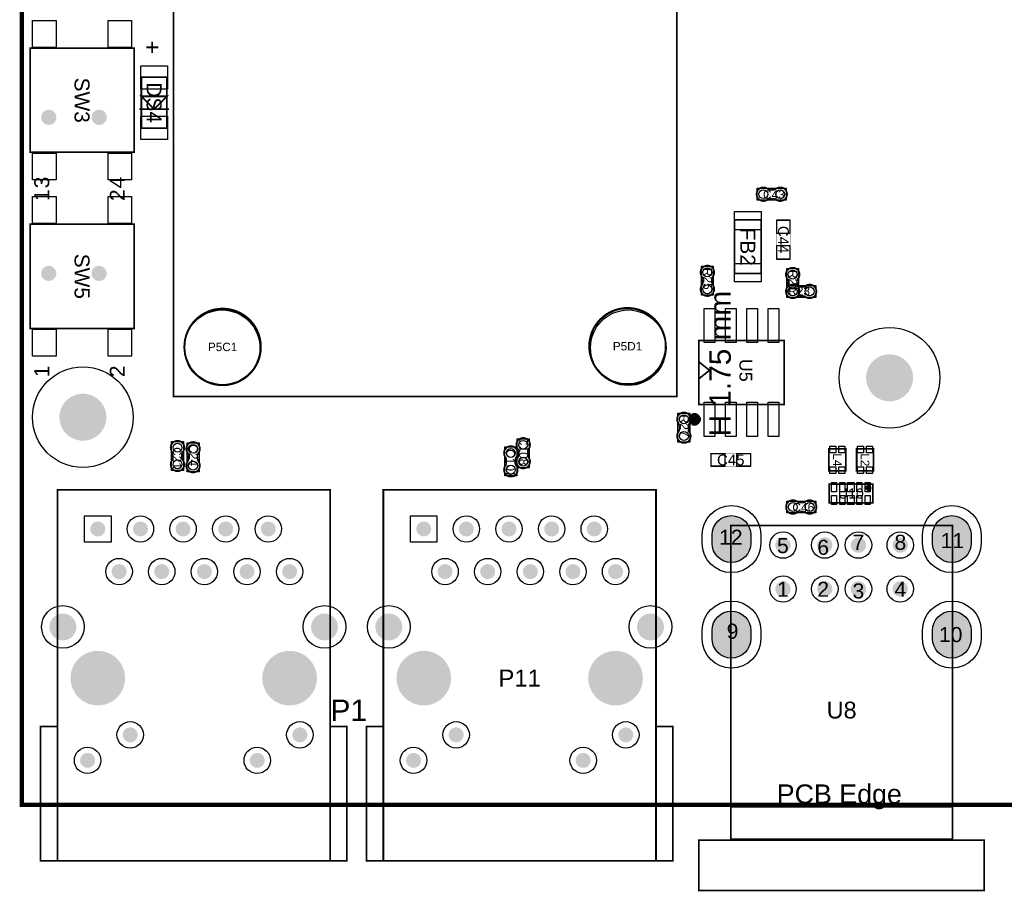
# Model space of a CAD drawing. Extents: x 0 to 140, y -5 to 98.
# Tile 1 of 6: x 0 to 59, y -5 to 47. Entities that reach past the tile are written whole.
import ezdxf
from ezdxf.enums import TextEntityAlignment as Align

# ---------------------------------------------------------------- set-up
doc = ezdxf.new("R2010")
doc.units = 0
doc.header["$MEASUREMENT"] = 0
for name, color, linetype in [('ASSEMBLY_OUTLINES_TOP', 102, 'CONTINUOUS'), ('ASSEMBLY_REF_DES_TOP', 10, 'CONTINUOUS'), ('BOARD_OUTLINE', 10, 'CONTINUOUS'), ('MOUNTING_HOLE_PADS_LAYER_5', 140, 'CONTINUOUS'), ('MOUNTING_HOLES_LAYER_TOP', 42, 'CONTINUOUS'), ('PART_HOLES_LAYER_TOP', 30, 'CONTINUOUS'), ('PART_PADS_LAYER_TOP', 140, 'CONTINUOUS'), ('PART_PADS_SMD_TOP', 140, 'CONTINUOUS')]:
    doc.layers.add(name, color=color, linetype=linetype)
doc.styles.add('ARIAL', font='arial.ttf')
doc.styles.add('VERIBEST_GERBER_0', font='arial.ttf')

msp = doc.modelspace()

# ---------------------------------------------------------------- hatches: boundary and pattern name
at = {"layer": 'PART_HOLES_LAYER_TOP'}
for points in [[(43.4371, 16.0866), (43.4371, 15.5866, -1), (41.1371, 15.5866), (41.1371, 16.0866, -1)], [(56.5689, 16.0866), (56.5689, 15.5866, -1), (54.2689, 15.5866), (54.2689, 16.0866, -1)], [(43.4371, 10.397), (43.4371, 9.897, -1), (41.1371, 9.897), (41.1371, 10.397, -1)], [(56.5689, 10.397), (56.5689, 9.897, -1), (54.2689, 9.897), (54.2689, 10.397, -1)]]:
    msp.add_hatch(color=256, dxfattribs=at).paths.add_polyline_path(points, flags=0)

# ---------------------------------------------------------------- linework, layer by layer
at = {"layer": 'ASSEMBLY_OUTLINES_TOP'}
for points, const_width in [([(9.038, 24.340978), (9.038, 80.440978), (39.038, 80.440978), (39.038, 24.340978)], 0.1), ([(0.490036, 38.893058), (0.490036, 45.093058), (6.690036, 45.093058), (6.690036, 38.893058)], 0.1), ([(7.123, 40.319), (7.123, 43.367), (8.647, 43.367), (8.647, 40.319)], 0.1016), ([(7.885, 41.462), (7.123, 42.224), (8.647, 42.224)], 0.1016), ([(0.49, 28.397), (0.49, 34.597), (6.69, 34.597), (6.69, 28.397)], 0.1), ([(42.465, 31.661), (42.465, 34.861), (44.065, 34.861), (44.065, 31.661)], 0.1), ([(44.9766, 32.484088), (44.9766, 34.885912), (45.7894, 34.885912), (45.7894, 32.484088)], 0.0254), ([(40.344, 23.863), (40.344, 27.673), (45.424, 27.673), (45.424, 23.863)], 0.1016), ([(48.099129, 19.911014), (48.099129, 21.210986), (49.099126, 21.210986), (49.099126, 19.911014)], 0.1016), ([(49.750129, 19.911014), (49.750129, 21.210986), (50.750126, 21.210986), (50.750126, 19.911014)], 0.1016), ([(41.046088, 20.1486), (41.046088, 20.9614), (43.447912, 20.9614), (43.447912, 20.1486)], 0.0254), ([(2.12, -3.339022), (2.12, 18.780978), (18.37, 18.780978), (18.37, -3.339022)], 0.102), ([(21.543001, -3.339022), (21.543001, 18.780978), (37.793001, 18.780978), (37.793001, -3.339022)], 0.102), ([(48.104, 18.003), (48.104, 19.103), (50.704, 19.103), (50.704, 18.003)], 0.1), ([(42.249, -2.045), (42.249, 16.6494), (55.457, 16.6494), (55.457, -2.045)], 0.1016), ([(1.12, -3.339022), (1.12, 4.660978), (2.12, 4.660978), (2.12, -3.339022)], 0.102), ([(18.37, -3.339022), (18.37, 4.660978), (19.37, 4.660978), (19.37, -3.339022)], 0.102), ([(20.543001, -3.339022), (20.543001, 4.660978), (21.543001, 4.660978), (21.543001, -3.339022)], 0.102), ([(37.793001, -3.339022), (37.793001, 4.660978), (38.793001, 4.660978), (38.793001, -3.339022)], 0.102), ([(40.353, -5.103), (40.353, -2.103), (57.353, -2.103), (57.353, -5.103)], 0.1)]:
    msp.add_lwpolyline(points, close=True, dxfattribs=dict(at, const_width=const_width))
for points, const_width in [([(6.996, 41.462), (8.774, 41.462)], 0.1016), ([(40.344, 25.387), (40.979, 25.895), (40.344, 26.403)], 0.1016), ([(40.09, 22.593), (40.09, 23.355)], 0.254), ([(40.471, 22.974), (39.709, 22.974)], 0.254), ([(39.836, 22.72), (40.344, 23.228)], 0.254), ([(40.344, 22.72), (39.836, 23.228)], 0.254), ([(42.249, -0.1146), (55.457, -0.1146)], 0.1016)]:
    msp.add_lwpolyline(points, dxfattribs=dict(at, const_width=const_width))
at = {"layer": 'ASSEMBLY_OUTLINES_TOP', "const_width": 0.1016}
for points in [[(44.590654, 36.121744), (44.811126, 36.121744), (44.811634, 36.121236, -0.088782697), (44.96759, 36.052656), (44.96632, 36.053672, 1.875349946), (44.967082, 36.72855), (44.966828, 36.728804, -0.088801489), (44.810872, 36.660224), (44.810364, 36.659716), (44.589892, 36.659716), (44.58532, 36.661494, -0.081091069), (44.438762, 36.714326, 2.020315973), (44.438508, 36.067896), (44.43927, 36.067134, -0.081091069), (44.585828, 36.119966)], [(41.122256, 31.127654), (41.122256, 31.348126), (41.122764, 31.348634, -0.088782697), (41.191344, 31.50459), (41.190328, 31.50332, 1.875349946), (40.51545, 31.504082), (40.515196, 31.503828, -0.088801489), (40.583776, 31.347872), (40.584284, 31.347364), (40.584284, 31.126892), (40.582506, 31.12232, -0.081091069), (40.529674, 30.975762, 2.020315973), (41.176104, 30.975508), (41.176866, 30.97627, -0.081091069), (41.124034, 31.122828)], [(46.206987, 31.002448), (46.206987, 31.22292), (46.207495, 31.223428, -0.088782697), (46.276075, 31.379384), (46.275059, 31.378114, 1.875349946), (45.600181, 31.378876), (45.599927, 31.378622, -0.088801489), (45.668507, 31.222666), (45.669015, 31.222158), (45.669015, 31.001686), (45.667237, 30.997114, -0.081091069), (45.614405, 30.850556, 2.020315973), (46.260835, 30.850302), (46.261597, 30.851064, -0.081091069), (46.208765, 30.997622)], [(46.544077, 30.86805), (46.323605, 30.86805), (46.323097, 30.868558, -0.088782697), (46.167141, 30.937138), (46.168411, 30.936122, 1.875349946), (46.167649, 30.261244), (46.167903, 30.26099, -0.088801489), (46.323859, 30.32957), (46.324367, 30.330078), (46.544839, 30.330078), (46.549411, 30.3283, -0.081091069), (46.695969, 30.275468, 2.020315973), (46.696223, 30.921898), (46.695461, 30.92266, -0.081091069), (46.548903, 30.869828)], [(39.723256, 22.373654), (39.723256, 22.594126), (39.723764, 22.594634, -0.088782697), (39.792344, 22.75059), (39.791328, 22.74932, 1.875349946), (39.11645, 22.750082), (39.116196, 22.749828, -0.088801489), (39.184776, 22.593872), (39.185284, 22.593364), (39.185284, 22.372892), (39.183506, 22.36832, -0.081091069), (39.130674, 22.221762, 2.020315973), (39.777104, 22.221508), (39.777866, 22.22227, -0.081091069), (39.725034, 22.368828)], [(9.008744, 20.891346), (9.008744, 20.670874), (9.008236, 20.670366, -0.088782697), (8.939656, 20.51441), (8.940672, 20.51568, 1.875349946), (9.61555, 20.514918), (9.615804, 20.515172, -0.088801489), (9.547224, 20.671128), (9.546716, 20.671636), (9.546716, 20.892108), (9.548494, 20.89668, -0.081091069), (9.601326, 21.043238, 2.020315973), (8.954896, 21.043492), (8.954134, 21.04273, -0.081091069), (9.006966, 20.896172)], [(30.148256, 20.854654), (30.148256, 21.075126), (30.148764, 21.075634, -0.088782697), (30.217344, 21.23159), (30.216328, 21.23032, 1.875349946), (29.54145, 21.231082), (29.541196, 21.230828, -0.088801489), (29.609776, 21.074872), (29.610284, 21.074364), (29.610284, 20.853892), (29.608506, 20.84932, -0.081091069), (29.555674, 20.702762, 2.020315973), (30.202104, 20.702508), (30.202866, 20.70327, -0.081091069), (30.150034, 20.849828)], [(10.475256, 20.614654), (10.475256, 20.835126), (10.475764, 20.835634, -0.088782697), (10.544344, 20.99159), (10.543328, 20.99032, 1.875349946), (9.86845, 20.991082), (9.868196, 20.990828, -0.088801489), (9.936776, 20.834872), (9.937284, 20.834364), (9.937284, 20.613892), (9.935506, 20.60932, -0.081091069), (9.882674, 20.462762, 2.020315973), (10.529104, 20.462508), (10.529866, 20.46327, -0.081091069), (10.477034, 20.609828)], [(28.871744, 20.571346), (28.871744, 20.350874), (28.871236, 20.350366, -0.088782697), (28.802656, 20.19441), (28.803672, 20.19568, 1.875349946), (29.47855, 20.194918), (29.478804, 20.195172, -0.088801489), (29.410224, 20.351128), (29.409716, 20.351636), (29.409716, 20.572108), (29.411494, 20.57668, -0.081091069), (29.464326, 20.723238, 2.020315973), (28.817896, 20.723492), (28.817134, 20.72273, -0.081091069), (28.869966, 20.576172)], [(46.344654, 17.478744), (46.565126, 17.478744), (46.565634, 17.478236, -0.088782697), (46.72159, 17.409656), (46.72032, 17.410672, 1.875349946), (46.721082, 18.08555), (46.720828, 18.085804, -0.088801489), (46.564872, 18.017224), (46.564364, 18.016716), (46.343892, 18.016716), (46.33932, 18.018494, -0.081091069), (46.192762, 18.071326, 2.020315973), (46.192508, 17.424896), (46.19327, 17.424134, -0.081091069), (46.339828, 17.476966)]]:
    msp.add_lwpolyline(points, format="xyb", dxfattribs=at)
at = {"layer": 'ASSEMBLY_OUTLINES_TOP'}
for points in [[(43.8284, 36.0364), (43.8284, 36.7476), (45.5556, 36.7476), (45.5556, 36.0364)], [(40.4964, 30.3654), (40.4964, 32.0926), (41.2076, 32.0926), (41.2076, 30.3654)], [(45.581131, 30.240194), (45.581131, 31.967394), (46.292331, 31.967394), (46.292331, 30.240194)], [(45.579131, 30.242194), (45.579131, 30.953394), (47.306331, 30.953394), (47.306331, 30.242194)], [(39.0974, 21.6114), (39.0974, 23.3386), (39.8086, 23.3386), (39.8086, 21.6114)], [(29.5224, 20.0924), (29.5224, 21.8196), (30.2336, 21.8196), (30.2336, 20.0924)], [(8.9234, 19.9264), (8.9234, 21.6536), (9.6346, 21.6536), (9.6346, 19.9264)], [(9.8494, 19.8524), (9.8494, 21.5796), (10.5606, 21.5796), (10.5606, 19.8524)], [(28.7864, 19.6064), (28.7864, 21.3336), (29.4976, 21.3336), (29.4976, 19.6064)], [(45.5824, 17.3934), (45.5824, 18.1046), (47.3096, 18.1046), (47.3096, 17.3934)]]:
    msp.add_lwpolyline(points, close=True, dxfattribs=at)
for points in [[(44.589892, 36.659716), (44.58532, 36.661494)], [(44.810872, 36.660224), (44.810364, 36.659716)], [(44.967082, 36.72855), (44.966828, 36.728804)], [(44.438508, 36.067896), (44.43927, 36.067134)], [(44.585828, 36.119966), (44.590654, 36.121744)], [(44.811126, 36.121744), (44.811634, 36.121236)], [(40.51545, 31.504082), (40.515196, 31.503828)], [(40.584284, 31.126892), (40.582506, 31.12232)], [(40.583776, 31.347872), (40.584284, 31.347364)], [(41.122256, 31.348126), (41.122764, 31.348634)], [(41.124034, 31.122828), (41.122256, 31.127654)], [(45.600181, 31.378876), (45.599927, 31.378622)], [(45.668507, 31.222666), (45.669015, 31.222158)], [(46.206987, 31.22292), (46.207495, 31.223428)], [(41.176104, 30.975508), (41.176866, 30.97627)], [(45.669015, 31.001686), (45.667237, 30.997114)], [(46.208765, 30.997622), (46.206987, 31.002448)], [(46.260835, 30.850302), (46.261597, 30.851064)], [(46.323605, 30.86805), (46.323097, 30.868558)], [(46.548903, 30.869828), (46.544077, 30.86805)], [(46.696223, 30.921898), (46.695461, 30.92266)], [(46.167649, 30.261244), (46.167903, 30.26099)], [(46.323859, 30.32957), (46.324367, 30.330078)], [(46.544839, 30.330078), (46.549411, 30.3283)], [(39.11645, 22.750082), (39.116196, 22.749828)], [(39.185284, 22.372892), (39.183506, 22.36832)], [(39.184776, 22.593872), (39.185284, 22.593364)], [(39.723256, 22.594126), (39.723764, 22.594634)], [(39.725034, 22.368828), (39.723256, 22.373654)], [(39.777104, 22.221508), (39.777866, 22.22227)], [(29.54145, 21.231082), (29.541196, 21.230828)], [(8.954896, 21.043492), (8.954134, 21.04273)], [(9.006966, 20.896172), (9.008744, 20.891346)], [(9.008744, 20.670874), (9.008236, 20.670366)], [(9.546716, 20.892108), (9.548494, 20.89668)], [(9.547224, 20.671128), (9.546716, 20.671636)], [(9.86845, 20.991082), (9.868196, 20.990828)], [(9.937284, 20.613892), (9.935506, 20.60932)], [(9.936776, 20.834872), (9.937284, 20.834364)], [(10.475256, 20.835126), (10.475764, 20.835634)], [(10.477034, 20.609828), (10.475256, 20.614654)], [(28.817896, 20.723492), (28.817134, 20.72273)], [(28.869966, 20.576172), (28.871744, 20.571346)], [(29.409716, 20.572108), (29.411494, 20.57668)], [(29.610284, 20.853892), (29.608506, 20.84932)], [(29.609776, 21.074872), (29.610284, 21.074364)], [(30.148256, 21.075126), (30.148764, 21.075634)], [(30.150034, 20.849828), (30.148256, 20.854654)], [(30.202104, 20.702508), (30.202866, 20.70327)], [(9.61555, 20.514918), (9.615804, 20.515172)], [(10.529104, 20.462508), (10.529866, 20.46327)], [(28.871744, 20.350874), (28.871236, 20.350366)], [(29.410224, 20.351128), (29.409716, 20.351636)], [(29.47855, 20.194918), (29.478804, 20.195172)], [(46.343892, 18.016716), (46.33932, 18.018494)], [(46.564872, 18.017224), (46.564364, 18.016716)], [(46.721082, 18.08555), (46.720828, 18.085804)], [(46.192508, 17.424896), (46.19327, 17.424134)], [(46.339828, 17.476966), (46.344654, 17.478744)], [(46.565126, 17.478744), (46.565634, 17.478236)]]:
    msp.add_lwpolyline(points, dxfattribs=at)
for points, const_width in [([(9.681, 27.29, -1), (14.253, 27.29, -1)], 0.1016), ([(33.807, 27.331, -1), (38.379, 27.331, -1)], 0.1016), ([(50.3655, 18.887, -1), (50.5445, 18.887, -1)], 0.179)]:
    msp.add_lwpolyline(points, format="xyb", close=True, dxfattribs=dict(at, const_width=const_width))
at = {"layer": 'BOARD_OUTLINE', "const_width": 0.25}
msp.add_lwpolyline([(0, 0), (0, 92), (139, 92), (139, 0)], close=True, dxfattribs=at)
at = {"layer": 'MOUNTING_HOLE_PADS_LAYER_5'}
for centre in [(51.709992, 25.449992), (3.641, 23.101)]:
    msp.add_circle(centre, 3, dxfattribs=at)
at = {"layer": 'MOUNTING_HOLES_LAYER_TOP'}
for points, const_width in [([(1.387008, 40.971978, -1), (1.837008, 40.971978, -1)], 0.45), ([(4.387008, 40.971978, -1), (4.837008, 40.971978, -1)], 0.45), ([(1.379, 31.673, -1), (1.829, 31.673, -1)], 0.45), ([(4.379, 31.673, -1), (4.829, 31.673, -1)], 0.45), ([(51.009992, 25.449992, -1), (52.409992, 25.449992, -1)], 1.4), ([(2.941, 23.101, -1), (4.341, 23.101, -1)], 1.4), ([(3.7172, 7.550978, -1), (5.3428, 7.550978, -1)], 1.6256), ([(15.1472, 7.550978, -1), (16.7728, 7.550978, -1)], 1.6256), ([(23.140201, 7.550978, -1), (24.765801, 7.550978, -1)], 1.6256), ([(34.570201, 7.550978, -1), (36.195801, 7.550978, -1)], 1.6256)]:
    msp.add_lwpolyline(points, format="xyb", close=True, dxfattribs=dict(at, const_width=const_width))
at = {"layer": 'PART_HOLES_LAYER_TOP'}
for points in [[(43.4371, 16.0866), (43.4371, 15.5866, -1), (41.1371, 15.5866), (41.1371, 16.0866, -1)], [(56.5689, 16.0866), (56.5689, 15.5866, -1), (54.2689, 15.5866), (54.2689, 16.0866, -1)], [(43.4371, 10.397), (43.4371, 9.897, -1), (41.1371, 9.897), (41.1371, 10.397, -1)], [(56.5689, 10.397), (56.5689, 9.897, -1), (54.2689, 9.897), (54.2689, 10.397, -1)]]:
    msp.add_lwpolyline(points, format="xyb", close=True, dxfattribs=at)
for points, const_width in [([(4.30775, 16.440978, -1), (4.75225, 16.440978, -1)], 0.4445), ([(6.84775, 16.440978, -1), (7.29225, 16.440978, -1)], 0.4445), ([(9.38775, 16.440978, -1), (9.83225, 16.440978, -1)], 0.4445), ([(11.92775, 16.440978, -1), (12.37225, 16.440978, -1)], 0.4445), ([(14.46775, 16.440978, -1), (14.91225, 16.440978, -1)], 0.4445), ([(23.730751, 16.440978, -1), (24.175251, 16.440978, -1)], 0.4445), ([(26.270751, 16.440978, -1), (26.715251, 16.440978, -1)], 0.4445), ([(28.810751, 16.440978, -1), (29.255251, 16.440978, -1)], 0.4445), ([(31.350751, 16.440978, -1), (31.795251, 16.440978, -1)], 0.4445), ([(33.890751, 16.440978, -1), (34.335251, 16.440978, -1)], 0.4445), ([(45.1319, 15.481, -1), (45.5891, 15.481, -1)], 0.4572), ([(47.6211, 15.481, -1), (48.0783, 15.481, -1)], 0.4572), ([(49.6277, 15.481, -1), (50.0849, 15.481, -1)], 0.4572), ([(52.1169, 15.481, -1), (52.5741, 15.481, -1)], 0.4572), ([(5.57775, 13.900978, -1), (6.02225, 13.900978, -1)], 0.4445), ([(8.11775, 13.900978, -1), (8.56225, 13.900978, -1)], 0.4445), ([(10.65775, 13.900978, -1), (11.10225, 13.900978, -1)], 0.4445), ([(13.19775, 13.900978, -1), (13.64225, 13.900978, -1)], 0.4445), ([(15.73775, 13.900978, -1), (16.18225, 13.900978, -1)], 0.4445), ([(25.000751, 13.900978, -1), (25.445251, 13.900978, -1)], 0.4445), ([(27.540751, 13.900978, -1), (27.985251, 13.900978, -1)], 0.4445), ([(30.080751, 13.900978, -1), (30.525251, 13.900978, -1)], 0.4445), ([(32.620751, 13.900978, -1), (33.065251, 13.900978, -1)], 0.4445), ([(35.160751, 13.900978, -1), (35.605251, 13.900978, -1)], 0.4445), ([(45.1319, 12.8648, -1), (45.5891, 12.8648, -1)], 0.4572), ([(47.6211, 12.8648, -1), (48.0783, 12.8648, -1)], 0.4572), ([(49.6277, 12.8648, -1), (50.0849, 12.8648, -1)], 0.4572), ([(52.1169, 12.8648, -1), (52.5741, 12.8648, -1)], 0.4572), ([(2.04995, 10.600978, -1), (2.85005, 10.600978, -1)], 0.8001), ([(17.63995, 10.600978, -1), (18.44005, 10.600978, -1)], 0.8001), ([(21.472951, 10.600978, -1), (22.273051, 10.600978, -1)], 0.8001), ([(37.062951, 10.600978, -1), (37.863051, 10.600978, -1)], 0.8001), ([(6.23775, 4.170978, -1), (6.68225, 4.170978, -1)], 0.4445), ([(16.34775, 4.170978, -1), (16.79225, 4.170978, -1)], 0.4445), ([(25.660751, 4.170978, -1), (26.105251, 4.170978, -1)], 0.4445), ([(35.770751, 4.170978, -1), (36.215251, 4.170978, -1)], 0.4445), ([(3.69775, 2.650978, -1), (4.14225, 2.650978, -1)], 0.4445), ([(13.80775, 2.650978, -1), (14.25225, 2.650978, -1)], 0.4445), ([(23.120751, 2.650978, -1), (23.565251, 2.650978, -1)], 0.4445), ([(33.230751, 2.650978, -1), (33.675251, 2.650978, -1)], 0.4445)]:
    msp.add_lwpolyline(points, format="xyb", close=True, dxfattribs=dict(at, const_width=const_width))
at = {"layer": 'PART_PADS_LAYER_TOP'}
for points in [[(44.0371, 16.0866), (44.0371, 15.5866, -1), (40.5371, 15.5866), (40.5371, 16.0866, -1)], [(57.1689, 16.0866), (57.1689, 15.5866, -1), (53.6689, 15.5866), (53.6689, 16.0866, -1)], [(44.0371, 10.397), (44.0371, 9.897, -1), (40.5371, 9.897), (40.5371, 10.397, -1)], [(57.1689, 10.397), (57.1689, 9.897, -1), (53.6689, 9.897), (53.6689, 10.397, -1)]]:
    msp.add_lwpolyline(points, format="xyb", close=True, dxfattribs=at)
for points in [[(3.7426, 15.653578), (3.7426, 17.228378), (5.3174, 17.228378), (5.3174, 15.653578)], [(23.165601, 15.653578), (23.165601, 17.228378), (24.740401, 17.228378), (24.740401, 15.653578)]]:
    msp.add_lwpolyline(points, close=True, dxfattribs=at)
for centre, radius in [((7.07, 16.440978), 0.7874), ((9.61, 16.440978), 0.7874), ((12.15, 16.440978), 0.7874), ((14.69, 16.440978), 0.7874), ((26.493001, 16.440978), 0.7874), ((29.033001, 16.440978), 0.7874), ((31.573001, 16.440978), 0.7874), ((34.113001, 16.440978), 0.7874), ((45.3605, 15.481), 0.7874), ((47.8497, 15.481), 0.7874), ((49.8563, 15.481), 0.7874), ((52.3455, 15.481), 0.7874), ((5.8, 13.900978), 0.7874), ((8.34, 13.900978), 0.7874), ((10.88, 13.900978), 0.7874), ((13.42, 13.900978), 0.7874), ((15.96, 13.900978), 0.7874), ((25.223001, 13.900978), 0.7874), ((27.763001, 13.900978), 0.7874), ((30.303001, 13.900978), 0.7874), ((32.843001, 13.900978), 0.7874), ((35.383001, 13.900978), 0.7874), ((45.3605, 12.8648), 0.7874), ((47.8497, 12.8648), 0.7874), ((49.8563, 12.8648), 0.7874), ((52.3455, 12.8648), 0.7874), ((2.45, 10.600978), 1.27), ((18.04, 10.600978), 1.27), ((21.873001, 10.600978), 1.27), ((37.463001, 10.600978), 1.27), ((6.46, 4.170978), 0.7874), ((16.57, 4.170978), 0.7874), ((25.883001, 4.170978), 0.7874), ((35.993001, 4.170978), 0.7874), ((3.92, 2.650978), 0.7874), ((14.03, 2.650978), 0.7874), ((23.343001, 2.650978), 0.7874), ((33.453001, 2.650978), 0.7874)]:
    msp.add_circle(centre, radius, dxfattribs=at)
at = {"layer": 'PART_PADS_SMD_TOP'}
for points in [[(0.640036, 45.143058), (0.640036, 46.743058), (2.040036, 46.743058), (2.040036, 45.143058)], [(5.140036, 45.143058), (5.140036, 46.743058), (6.540036, 46.743058), (6.540036, 45.143058)], [(7.0849, 42.6431), (7.0849, 44.0401), (8.6851, 44.0401), (8.6851, 42.6431)], [(7.0849, 39.6459), (7.0849, 41.0429), (8.6851, 41.0429), (8.6851, 39.6459)], [(0.640036, 37.243058), (0.640036, 38.843058), (2.040036, 38.843058), (2.040036, 37.243058)], [(5.140036, 37.243058), (5.140036, 38.843058), (6.540036, 38.843058), (6.540036, 37.243058)], [(0.64, 34.647), (0.64, 36.247), (2.04, 36.247), (2.04, 34.647)], [(5.14, 34.647), (5.14, 36.247), (6.54, 36.247), (6.54, 34.647)], [(42.465, 34.261), (42.465, 35.361), (44.065, 35.361), (44.065, 34.261)], [(45.002, 34.0406), (45.002, 34.8534), (45.764, 34.8534), (45.764, 34.0406)], [(45.002, 32.5166), (45.002, 33.3294), (45.764, 33.3294), (45.764, 32.5166)], [(42.465, 31.161), (42.465, 32.261), (44.065, 32.261), (44.065, 31.161)], [(40.6615, 27.546), (40.6615, 29.578), (41.2965, 29.578), (41.2965, 27.546)], [(41.9315, 27.546), (41.9315, 29.578), (42.5665, 29.578), (42.5665, 27.546)], [(43.2015, 27.546), (43.2015, 29.578), (43.8365, 29.578), (43.8365, 27.546)], [(44.4715, 27.546), (44.4715, 29.578), (45.1065, 29.578), (45.1065, 27.546)], [(0.64, 26.747), (0.64, 28.347), (2.04, 28.347), (2.04, 26.747)], [(5.14, 26.747), (5.14, 28.347), (6.54, 28.347), (6.54, 26.747)], [(40.6615, 21.958), (40.6615, 23.99), (41.2965, 23.99), (41.2965, 21.958)], [(41.9315, 21.958), (41.9315, 23.99), (42.5665, 23.99), (42.5665, 21.958)], [(43.2015, 21.958), (43.2015, 23.99), (43.8365, 23.99), (43.8365, 21.958)], [(44.4715, 21.958), (44.4715, 23.99), (45.1065, 23.99), (45.1065, 21.958)], [(48.154, 20.981), (48.154, 21.381), (48.504, 21.381), (48.504, 20.981)], [(48.694, 20.981), (48.694, 21.381), (49.044, 21.381), (49.044, 20.981)], [(49.805, 20.981), (49.805, 21.381), (50.155, 21.381), (50.155, 20.981)], [(50.345, 20.981), (50.345, 21.381), (50.695, 21.381), (50.695, 20.981)], [(41.0786, 20.174), (41.0786, 20.936), (41.8914, 20.936), (41.8914, 20.174)], [(42.6026, 20.174), (42.6026, 20.936), (43.4154, 20.936), (43.4154, 20.174)], [(48.154, 19.741), (48.154, 20.141), (48.504, 20.141), (48.504, 19.741)], [(48.694, 19.741), (48.694, 20.141), (49.044, 20.141), (49.044, 19.741)], [(49.805, 19.741), (49.805, 20.141), (50.155, 20.141), (50.155, 19.741)], [(50.345, 19.741), (50.345, 20.141), (50.695, 20.141), (50.695, 19.741)], [(48.254, 18.6625), (48.254, 19.2125), (48.554, 19.2125), (48.554, 18.6625)], [(48.754, 18.6625), (48.754, 19.2125), (49.054, 19.2125), (49.054, 18.6625)], [(49.204, 18.663), (49.204, 19.213), (49.604, 19.213), (49.604, 18.663)], [(49.754, 18.663), (49.754, 19.213), (50.054, 19.213), (50.054, 18.663)], [(50.254, 18.6625), (50.254, 19.2125), (50.554, 19.2125), (50.554, 18.6625)], [(48.254, 17.893), (48.254, 18.443), (48.554, 18.443), (48.554, 17.893)], [(48.754, 17.8935), (48.754, 18.4435), (49.054, 18.4435), (49.054, 17.8935)], [(49.204, 17.893), (49.204, 18.443), (49.604, 18.443), (49.604, 17.893)], [(49.754, 17.8935), (49.754, 18.4435), (50.054, 18.4435), (50.054, 17.8935)], [(50.254, 17.8935), (50.254, 18.4435), (50.554, 18.4435), (50.554, 17.8935)]]:
    msp.add_lwpolyline(points, close=True, dxfattribs=at)
for centre, radius in [((44.192, 36.392), 0.2667), ((45.192, 36.392), 0.2667), ((40.852, 31.729), 0.2667), ((45.936731, 31.603794), 0.2667), ((40.852, 30.729), 0.2667), ((45.936731, 30.603794), 0.2667), ((45.942731, 30.597794), 0.2667), ((46.942731, 30.597794), 0.2667), ((11.938, 27.240978), 2.25), ((11.967, 27.29), 2.25), ((36.093, 27.331), 2.25), ((36.138, 27.240978), 2.25), ((39.453, 22.975), 0.2667), ((29.878, 21.456), 0.2667), ((39.453, 21.975), 0.2667), ((9.279, 21.29), 0.2667), ((10.205, 21.216), 0.2667), ((29.142, 20.97), 0.2667), ((9.279, 20.29), 0.2667), ((29.878, 20.456), 0.2667), ((10.205, 20.216), 0.2667), ((29.142, 19.97), 0.2667), ((45.946, 17.749), 0.2667), ((46.946, 17.749), 0.2667)]:
    msp.add_circle(centre, radius, dxfattribs=at)

# ---------------------------------------------------------------- texts
at = {"layer": 'ASSEMBLY_OUTLINES_TOP'}
for s, height, style, p in [('+', 1.016, 'ARIAL', (7.758, 45.145)), ('3', 0.89, 'VERIBEST_GERBER_0', (1.19, 37.087)), ('4', 0.89, 'VERIBEST_GERBER_0', (5.69, 37.087)), ('1', 0.89, 'VERIBEST_GERBER_0', (1.189127, 36.329846)), ('2', 0.89, 'VERIBEST_GERBER_0', (5.690036, 36.333058)), ('1', 0.89, 'VERIBEST_GERBER_0', (1.189091, 25.833788)), ('2', 0.89, 'VERIBEST_GERBER_0', (5.69, 25.837))]:
    msp.add_text(s, height=height, rotation=90, dxfattribs=dict(at, style=style)).set_placement(p, align=Align.MIDDLE_CENTER)
at = {"layer": 'ASSEMBLY_OUTLINES_TOP', "style": 'ARIAL'}
msp.add_text('H 1.75 mm', height=1.27, rotation=90, dxfattribs=at).set_placement((41.614, 21.958), align=Align.MIDDLE_LEFT)
for s, p in [('12', (42.253, 15.947)), ('5', (45.353, 15.447)), ('7', (49.853, 15.647)), ('8', (52.353, 15.647)), ('11', (55.453, 15.747)), ('6', (47.753, 15.347)), ('1', (45.353, 12.847)), ('2', (47.753, 12.847)), ('3', (49.853, 12.747)), ('4', (52.353, 12.847)), ('9', (42.353, 10.347)), ('10', (55.353, 10.147))]:
    msp.add_text(s, height=0.9, dxfattribs=at).set_placement(p, align=Align.MIDDLE_CENTER)
msp.add_text('PCB Edge', height=1.143, dxfattribs=at).set_placement((44.986104, 1.21636), align=Align.TOP_LEFT)
at = {"layer": 'ASSEMBLY_REF_DES_TOP', "style": 'ARIAL'}
for s, height, p in [('SW3', 0.89, (3.590036, 41.993058)), ('DS4', 0.889, (7.885, 41.843)), ('FB2', 0.89, (43.265, 33.261)), ('C44', 0.64, (45.383, 33.685)), ('SW5', 0.89, (3.59, 31.497)), ('R25', 0.508, (40.872828, 31.351504)), ('R21', 0.508, (45.957559, 31.226298)), ('U5', 0.762, (43.144096, 25.898048)), ('R27', 0.508, (39.473828, 22.597504)), ('C108', 0.508, (29.898828, 21.078504)), ('C21', 0.508, (9.258172, 20.667496)), ('C24', 0.508, (10.225828, 20.838504)), ('C107', 0.508, (29.121172, 20.347496)), ('L4', 0.508, (48.599, 20.561)), ('L2', 0.508, (50.25, 20.561))]:
    msp.add_text(s, height=height, rotation=270, dxfattribs=at).set_placement(p, align=Align.MIDDLE_CENTER)
at = {"layer": 'ASSEMBLY_REF_DES_TOP'}
for s, height, style, p in [('C43', 0.508, 'ARIAL', (44.814504, 36.371172)), ('R23', 0.508, 'ARIAL', (46.320227, 30.618622)), ('P5D1', 0.5, 'VERIBEST_GERBER_0', (36.093, 27.331)), ('P5C1', 0.5, 'VERIBEST_GERBER_0', (11.967, 27.29)), ('C45', 0.64, 'ARIAL', (42.247, 20.555)), ('U10', 0.6, 'ARIAL', (49.404, 18.553)), ('C46', 0.508, 'ARIAL', (46.568504, 17.728172)), ('P11', 1.016, 'ARIAL', (29.668001, 7.550978)), ('P1', 1.27, 'ARIAL', (19.485, 5.640978)), ('U8', 1, 'ARIAL', (48.853, 5.647))]:
    msp.add_text(s, height=height, dxfattribs=dict(at, style=style)).set_placement(p, align=Align.MIDDLE_CENTER)

doc.saveas('drawing.dxf')
